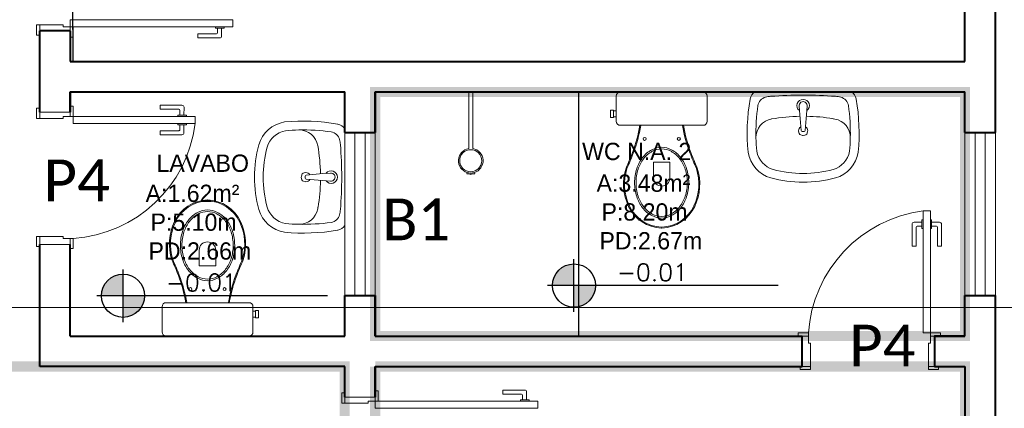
# Model space of a CAD drawing. Header units: millimetres. Extents: x 26 to 1362, y 24 to 358.
# Tile 66 of 256: x 549.73 to 554.57, y 148.02 to 149.93. Entities that reach past the tile are written whole.
import ezdxf
from ezdxf.lldxf.tags import DXFTag

# ---------------------------------------------------------------- set-up
doc = ezdxf.new("R2010")
doc.units = ezdxf.units.MM
doc.linetypes.add('DIVIDE', pattern=[1.25, 0.5, -0.25, 0, -0.25, 0, -0.25])
doc.linetypes.add('HIDDEN2', pattern=[4.762499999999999, 3.175, -1.5875])
for name, color, linetype in [('ARQ-LINHACORTE', 3, 'DIVIDE'), ('ARQ-PISO', 8, 'Continuous'), ('PDF4_Text', 7, 'Continuous')]:
    doc.layers.add(name, color=color, linetype=linetype)
for name, color, linetype, lineweight in [('MB_ALVENARIA', 7, 'Continuous', 40), ('MB_ESQUADRIA', 7, 'Continuous', 5), ('MB_MOBILIÁRIO', 8, 'Continuous', 13), ('MB_TEXTO_0', 7, 'Continuous', 13), ('TEXTO', 7, 'Continuous', 20)]:
    doc.layers.add(name, color=color, linetype=linetype, lineweight=lineweight)
doc.styles.add('AVANT', font='txt')
doc.styles.add('PDF Calibri', font='calibri.ttf')
doc.styles.add('ROMANS', font='romans.shx')
tags = doc.linetypes.add('DASHDOT', pattern=[1, 0.5, -0.25, 0, -0.25]).pattern_tags.tags
tags[10:11] = [DXFTag(74, 4), DXFTag(75, 0), DXFTag(340, '0'), DXFTag(46, 1.0), DXFTag(50, 0.0), DXFTag(44, 0.0), DXFTag(45, 0.0)]
tags[8:9] = [DXFTag(74, 4), DXFTag(75, 0), DXFTag(340, '0'), DXFTag(46, 1.0), DXFTag(50, 0.0), DXFTag(44, 0.0), DXFTag(45, 0.0)]
tags[6:7] = [DXFTag(74, 4), DXFTag(75, 0), DXFTag(340, '0'), DXFTag(46, 1.0), DXFTag(50, 0.0), DXFTag(44, 0.0), DXFTag(45, 0.0)]
tags[4:5] = [DXFTag(74, 4), DXFTag(75, 0), DXFTag(340, '0'), DXFTag(46, 1.0), DXFTag(50, 0.0), DXFTag(44, 0.0), DXFTag(45, 0.0)]

msp = doc.modelspace()

# ---------------------------------------------------------------- hatches: boundary and pattern name
at = {"transparency": 33554687}
h = msp.add_hatch(color=9, dxfattribs=at)
h.paths.add_polyline_path([(552.4528733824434, 148.6198527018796), (552.4528733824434, 148.5135337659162, 0.4142135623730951), (552.5591923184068, 148.6198527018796)])
h.paths.add_polyline_path([(552.4528733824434, 148.6198527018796), (552.4528733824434, 148.7261716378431, 0.4142135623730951), (552.3465544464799, 148.6198527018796)])
h = msp.add_hatch(color=9, dxfattribs=at)
h.paths.add_polyline_path([(550.2353535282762, 148.5696700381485), (550.2353535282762, 148.4633511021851, 0.4142135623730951), (550.3416724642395, 148.5696700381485)])
h.paths.add_polyline_path([(550.2353535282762, 148.5696700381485), (550.2353535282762, 148.675988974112, 0.4142135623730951), (550.1290345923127, 148.5696700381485)])

# ---------------------------------------------------------------- linework, layer by layer
for p, q in [((552.4528733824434, 148.4902764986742), (552.4528733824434, 148.749428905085)), ((550.2353535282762, 148.4400938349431), (550.2353535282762, 148.699246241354)), ((553.4575623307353, 148.6198527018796), (552.3232971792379, 148.6198527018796)), ((551.2400424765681, 148.5696700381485), (550.1057773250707, 148.5696700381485))]:
    msp.add_line(p, q, dxfattribs=at)
for centre in [(552.4528733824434, 148.6198527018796), (550.2353535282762, 148.5696700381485)]:
    msp.add_circle(centre, 0.1063189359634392, dxfattribs=at)
at = {"layer": 'ARQ-LINHACORTE', "color": 30, "true_color": 0xf26722}
msp.add_lwpolyline([(549.9756307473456, 153.0714865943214), (551.4956307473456, 153.0714865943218), (551.4956307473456, 156.7714865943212), (554.3756307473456, 156.7714865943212), (554.3756307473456, 149.7214865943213), (549.990622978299, 149.7214865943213), (549.9756307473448, 153.0714865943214)], dxfattribs=at)
at = {"layer": 'ARQ-LINHACORTE', "color": 30, "true_color": 0xf26722, "const_width": 0.05}
for points in [[(551.4756307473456, 148.3714865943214), (551.4756307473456, 149.5714865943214), (554.3756307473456, 149.5714865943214), (554.3756307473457, 148.3714865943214), (551.4756307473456, 148.3714865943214)], [(544.1256307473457, 137.1014865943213), (547.3756307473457, 137.1014865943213), (547.3756307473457, 140.2214865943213), (551.3256307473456, 140.2214865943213), (551.3256307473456, 148.2214865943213), (548.6556307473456, 148.2214865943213), (548.6556307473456, 146.1214865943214), (546.8556307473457, 146.1214865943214), (546.8556307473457, 144.0214865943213), (544.1256307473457, 144.0214865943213), (544.1256307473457, 137.1014865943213)], [(551.4756307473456, 148.2214865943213), (554.3756307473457, 148.2214865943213), (554.3756307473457, 144.2614865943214), (551.4756268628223, 144.2614865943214), (551.4756268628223, 148.2214865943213)]]:
    msp.add_lwpolyline(points, dxfattribs=at)
at = {"layer": 'ARQ-PISO'}
msp.add_lwpolyline([(552.4756307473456, 149.5714865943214), (552.4756307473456, 148.3714865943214)], dxfattribs=at)
at = {"layer": 'MB_ALVENARIA'}
for p, q in [((554.3756307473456, 149.7214865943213), (554.3756307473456, 150.3964865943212)), ((554.5256307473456, 149.3714865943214), (554.5256307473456, 150.3964865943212)), ((549.9756307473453, 149.8714865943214), (549.8256307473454, 149.8714865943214)), ((549.9756307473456, 149.5714865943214), (549.9756307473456, 149.4715214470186)), ((554.3756307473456, 149.3714865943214), (554.3756307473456, 149.5714865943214)), ((554.3756307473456, 148.3714865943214), (554.3756307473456, 148.5714865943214)), ((554.5256307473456, 147.1914865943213), (554.5256307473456, 148.5714865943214)), ((551.4756307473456, 148.2214865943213), (551.4756307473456, 148.0714865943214))]:
    msp.add_line(p, q, dxfattribs=at)
for points in [[(549.8256307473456, 149.4714865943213), (549.8256307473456, 149.8714865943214)], [(549.9756307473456, 149.8714865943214), (549.9756307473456, 149.7214865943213)], [(549.9756307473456, 149.7214865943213), (554.3756307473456, 149.7214865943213)], [(549.9756307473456, 149.5714865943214), (551.3256307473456, 149.5714865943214)], [(549.9756307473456, 149.4715214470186), (549.9756307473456, 149.5714865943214)], [(551.3256307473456, 149.3714865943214), (551.3256307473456, 149.5714865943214), (551.3256307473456, 149.5714865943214)], [(551.4756307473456, 149.3714865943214), (551.4756307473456, 149.5714865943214)], [(551.4756307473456, 149.5714865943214), (554.3756307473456, 149.5714865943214)], [(551.4756307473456, 149.5714865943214), (551.4756307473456, 149.3714865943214)], [(551.3256307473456, 149.3714865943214), (551.4756307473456, 149.3714865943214)], [(554.3756307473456, 149.3714865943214), (554.5256307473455, 149.3714865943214)], [(549.8256307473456, 148.2214865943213), (549.8256307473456, 148.2214865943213), (549.8256307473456, 148.8214865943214)], [(549.9756307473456, 148.3714865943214), (549.9756229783, 148.8214865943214)], [(551.3256307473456, 148.3714865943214), (551.3256307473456, 148.5714865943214)], [(551.3256307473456, 148.5714865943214), (551.4756307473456, 148.5714865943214)], [(551.4756307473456, 148.3714865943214), (551.4756307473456, 148.5714865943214)], [(551.4756307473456, 148.5714865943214), (551.4756307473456, 148.3714865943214)], [(554.3756307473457, 148.5714865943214), (554.5256307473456, 148.5714865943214)], [(549.9756307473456, 148.3714865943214), (551.3256307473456, 148.3714865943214)], [(551.4756307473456, 148.3714865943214), (553.5756307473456, 148.3714865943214)], [(553.5756307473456, 148.2214865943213), (553.5756307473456, 148.3714865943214)], [(554.2256307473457, 148.3714865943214), (554.3756307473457, 148.3714865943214)], [(554.3756307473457, 148.3714865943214), (554.2256307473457, 148.3714865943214), (554.2256307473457, 148.2214865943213)], [(551.3256307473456, 148.2214865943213), (549.8256307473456, 148.2214865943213)], [(551.3256307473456, 148.0714865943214), (551.3256307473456, 148.2214865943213)], [(551.4756307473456, 148.0714865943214), (551.4756307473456, 148.2214865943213)], [(551.4756307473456, 148.2214865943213), (553.5756307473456, 148.2214865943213)], [(554.2256307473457, 148.2214865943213), (554.3756307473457, 148.2214865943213)], [(554.3756307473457, 148.2214865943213), (554.3756307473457, 147.1914865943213)]]:
    msp.add_lwpolyline(points, dxfattribs=at)
at = {"layer": 'MB_ESQUADRIA'}
for p, q in [((549.9406179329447, 149.9015343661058), (549.8256307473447, 149.9014863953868)), ((549.9406179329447, 149.9015343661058), (549.8256307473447, 149.9014863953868)), ((549.8256307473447, 149.9014863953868), (549.8256307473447, 149.8664863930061)), ((549.8256307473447, 149.9014863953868), (549.8256307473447, 149.8664863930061)), ((549.9406229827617, 149.8915343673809), (549.9406179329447, 149.9015343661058)), ((549.9406229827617, 149.8915343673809), (549.9406179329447, 149.9015343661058)), ((549.9406229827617, 149.8915343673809), (549.975622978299, 149.8915343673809)), ((549.9406229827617, 149.8915343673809), (549.975622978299, 149.8915343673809)), ((549.975622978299, 149.8915520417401), (549.9756326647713, 149.8665343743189)), ((549.975622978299, 149.8915520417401), (549.9756326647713, 149.8665343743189)), ((550.6031884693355, 149.8568830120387), (550.6951884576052, 149.8569294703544)), ((550.6031985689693, 149.8368830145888), (550.6031884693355, 149.8568830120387)), ((550.6901010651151, 149.8855646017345), (550.6900978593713, 149.8919128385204)), ((550.7327333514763, 149.8855861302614), (550.6901010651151, 149.8855646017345)), ((550.7001859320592, 149.8619319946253), (550.7001739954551, 149.8855696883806)), ((550.7201739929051, 149.8855797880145), (550.7201935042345, 149.8469420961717)), ((550.7327301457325, 149.8919343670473), (550.7327333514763, 149.8855861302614)), ((550.7101985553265, 149.8369370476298), (550.6031985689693, 149.8368830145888)), ((549.8256307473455, 149.4415216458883), (549.8256307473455, 149.476521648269)), ((549.8256307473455, 149.4415216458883), (549.8256307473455, 149.476521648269)), ((549.8256307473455, 149.4415216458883), (549.8256307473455, 149.476521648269)), ((549.8256307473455, 149.4415216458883), (549.8256307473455, 149.476521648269)), ((549.9756307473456, 149.4714865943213), (549.8256307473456, 149.4714865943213)), ((549.8256307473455, 149.4714865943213), (549.8256307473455, 149.4714865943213)), ((549.9756229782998, 149.451455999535), (549.9756326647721, 149.4764736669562)), ((549.9756229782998, 149.451455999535), (549.9756326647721, 149.4764736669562)), ((549.9756229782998, 149.451455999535), (549.9756326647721, 149.4764736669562)), ((549.9756229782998, 149.451455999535), (549.9756326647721, 149.4764736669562)), ((549.9756307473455, 149.4714865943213), (549.9756307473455, 149.4714865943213)), ((550.4181985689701, 149.5061250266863), (550.4181884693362, 149.4861250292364)), ((550.4181985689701, 149.5061250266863), (550.4181884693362, 149.4861250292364)), ((550.4181884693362, 149.4861250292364), (550.510188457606, 149.4860785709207)), ((550.4181884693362, 149.4861250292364), (550.510188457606, 149.4860785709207)), ((550.5251985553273, 149.5060709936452), (550.4181985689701, 149.5061250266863)), ((550.5251985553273, 149.5060709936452), (550.4181985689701, 149.5061250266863)), ((550.5151859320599, 149.4810760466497), (550.5151739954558, 149.4574383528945)), ((550.5151859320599, 149.4810760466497), (550.5151739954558, 149.4574383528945)), ((550.5351739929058, 149.4574282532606), (550.5351935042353, 149.4960659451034)), ((550.5351739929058, 149.4574282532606), (550.5351935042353, 149.4960659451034)), ((549.9406179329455, 149.4414736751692), (549.8256307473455, 149.4415216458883)), ((549.9406179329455, 149.4414736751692), (549.8256307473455, 149.4415216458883)), ((549.9406179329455, 149.4414736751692), (549.8256307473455, 149.4415216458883)), ((549.9406179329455, 149.4414736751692), (549.8256307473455, 149.4415216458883)), ((549.9406229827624, 149.4514736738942), (549.9406179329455, 149.4414736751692)), ((549.9406229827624, 149.4514736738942), (549.9406179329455, 149.4414736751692)), ((549.9406229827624, 149.4514736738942), (549.9406179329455, 149.4414736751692)), ((549.9406229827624, 149.4514736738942), (549.9406179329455, 149.4414736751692)), ((549.9406229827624, 149.4514736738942), (549.9756229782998, 149.4514736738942)), ((549.9406229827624, 149.4514736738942), (549.9756229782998, 149.4514736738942)), ((549.9406229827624, 149.4514736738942), (549.9756229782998, 149.4514736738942)), ((549.9406229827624, 149.4514736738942), (549.9756229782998, 149.4514736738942)), ((550.505076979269, 149.4097469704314), (550.5050801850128, 149.4160952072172)), ((550.505076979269, 149.4097469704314), (550.5050801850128, 149.4160952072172)), ((550.5051010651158, 149.4574434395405), (550.5050978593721, 149.4510952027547)), ((550.5051010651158, 149.4574434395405), (550.5050978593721, 149.4510952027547)), ((550.5477333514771, 149.4574219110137), (550.5051010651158, 149.4574434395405)), ((550.5477333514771, 149.4574219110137), (550.5051010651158, 149.4574434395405)), ((550.5477124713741, 149.4160736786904), (550.5477092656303, 149.4097254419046)), ((550.5477124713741, 149.4160736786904), (550.5477092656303, 149.4097254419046)), ((550.5477301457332, 149.4510736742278), (550.5477333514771, 149.4574219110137)), ((550.5477301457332, 149.4510736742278), (550.5477333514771, 149.4574219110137)), ((550.4181253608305, 149.3611531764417), (550.4181354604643, 149.3811531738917)), ((550.4181253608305, 149.3611531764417), (550.4181354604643, 149.3811531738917)), ((550.4181354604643, 149.3811531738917), (550.5101354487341, 149.381106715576)), ((550.4181354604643, 149.3811531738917), (550.5101354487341, 149.381106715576)), ((550.5477092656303, 149.4097254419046), (550.505076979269, 149.4097469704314)), ((550.5477092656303, 149.4097254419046), (550.505076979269, 149.4097469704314)), ((550.515137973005, 149.38610419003), (550.5151499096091, 149.4097418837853)), ((550.515137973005, 149.38610419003), (550.5151499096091, 149.4097418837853)), ((550.535149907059, 149.4097317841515), (550.5351303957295, 149.3710940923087)), ((550.535149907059, 149.4097317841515), (550.5351303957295, 149.3710940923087)), ((550.5251253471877, 149.3610991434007), (550.4181253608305, 149.3611531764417)), ((550.5251253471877, 149.3610991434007), (550.4181253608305, 149.3611531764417)), ((554.1702178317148, 148.9435683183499), (554.163869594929, 148.9435651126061)), ((554.1702178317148, 148.9435683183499), (554.163869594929, 148.9435651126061)), ((554.163869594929, 148.9435651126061), (554.1638911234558, 148.9009328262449)), ((554.163869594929, 148.9435651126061), (554.1638911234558, 148.9009328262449)), ((554.2052178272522, 148.9435859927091), (554.211566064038, 148.9435891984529)), ((554.2052178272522, 148.9435859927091), (554.211566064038, 148.9435891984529)), ((554.211566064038, 148.9435891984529), (554.2115875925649, 148.9009569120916)), ((554.211566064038, 148.9435891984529), (554.2115875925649, 148.9009569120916)), ((554.1152432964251, 148.9209811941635), (554.1152973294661, 148.8139812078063)), ((554.1152432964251, 148.9209811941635), (554.1152973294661, 148.8139812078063)), ((554.1638759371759, 148.9310057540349), (554.1252382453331, 148.9309862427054)), ((554.1638759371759, 148.9310057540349), (554.1252382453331, 148.9309862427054)), ((554.1352973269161, 148.8139913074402), (554.1352508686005, 148.9059912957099)), ((554.1352973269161, 148.8139913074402), (554.1352508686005, 148.9059912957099)), ((554.1402483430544, 148.9109938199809), (554.1638860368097, 148.911005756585)), ((554.1402483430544, 148.9109938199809), (554.1638860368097, 148.911005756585)), ((554.1638911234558, 148.9009328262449), (554.1702393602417, 148.9009360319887)), ((554.1638911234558, 148.9009328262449), (554.1702393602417, 148.9009360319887)), ((554.2115875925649, 148.9009569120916), (554.2052393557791, 148.9009537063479)), ((554.2115875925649, 148.9009569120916), (554.2052393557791, 148.9009537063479)), ((554.211572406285, 148.9310298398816), (554.2502100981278, 148.9310493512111)), ((554.211572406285, 148.9310298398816), (554.2502100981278, 148.9310493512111)), ((554.2352201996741, 148.9110417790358), (554.2115825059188, 148.9110298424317)), ((554.2352201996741, 148.9110417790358), (554.2115825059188, 148.9110298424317)), ((554.2402691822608, 148.8140443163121), (554.2402227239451, 148.9060443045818)), ((554.2402691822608, 148.8140443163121), (554.2402227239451, 148.9060443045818)), ((554.2602151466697, 148.9210544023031), (554.2602691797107, 148.8140544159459)), ((554.2602151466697, 148.9210544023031), (554.2602691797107, 148.8140544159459)), ((549.9406179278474, 148.8614837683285), (549.8256307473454, 148.861405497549)), ((549.9406179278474, 148.8614837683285), (549.8256307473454, 148.861405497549)), ((549.8256307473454, 148.861405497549), (549.8256307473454, 148.8264054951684)), ((549.8256307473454, 148.861405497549), (549.8256307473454, 148.8264054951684)), ((549.9406229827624, 148.8514736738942), (549.9406179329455, 148.8614736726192)), ((549.9406229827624, 148.8514736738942), (549.9406179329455, 148.8614736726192)), ((549.9406229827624, 148.8514736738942), (549.9756229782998, 148.8514736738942)), ((549.9406229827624, 148.8514736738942), (549.9756229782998, 148.8514736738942)), ((549.9756229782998, 148.8514913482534), (549.9756326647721, 148.8264736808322)), ((549.9756229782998, 148.8514913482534), (549.9756326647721, 148.8264736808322)), ((554.1152973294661, 148.8139812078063), (554.1352973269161, 148.8139913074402)), ((554.1152973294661, 148.8139812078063), (554.1352973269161, 148.8139913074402)), ((554.2602691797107, 148.8140544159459), (554.2402691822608, 148.8140443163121)), ((554.2602691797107, 148.8140544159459), (554.2402691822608, 148.8140443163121)), ((553.6056355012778, 148.3714788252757), (553.5806178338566, 148.3714885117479)), ((553.6056355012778, 148.3714788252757), (553.5806178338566, 148.3714885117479)), ((553.6056178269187, 148.3364788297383), (553.6056178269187, 148.3714788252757)), ((553.6056178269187, 148.3364788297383), (553.6056178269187, 148.3714788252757)), ((554.2056001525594, 148.3714788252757), (554.2306178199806, 148.3714885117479)), ((554.2056001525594, 148.3714788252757), (554.2306178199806, 148.3714885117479)), ((554.2056001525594, 148.3714788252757), (554.2306178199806, 148.3714885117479)), ((554.2056001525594, 148.3714788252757), (554.2306178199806, 148.3714885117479)), ((554.2056178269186, 148.3364788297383), (554.2056178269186, 148.3714788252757)), ((554.2056178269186, 148.3364788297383), (554.2056178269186, 148.3714788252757)), ((554.2056178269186, 148.3364788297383), (554.2056178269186, 148.3714788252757)), ((554.2056178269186, 148.3364788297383), (554.2056178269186, 148.3714788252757)), ((554.2256307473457, 148.3714865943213), (554.2256307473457, 148.3714865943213)), ((553.6056178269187, 148.3364788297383), (553.6156178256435, 148.3364737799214)), ((553.6056178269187, 148.3364788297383), (553.6156178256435, 148.3364737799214)), ((553.6156279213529, 148.3364737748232), (553.6155496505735, 148.2214865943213)), ((553.6156279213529, 148.3364737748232), (553.6155496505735, 148.2214865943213)), ((554.2056178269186, 148.3364788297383), (554.1956178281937, 148.3364737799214)), ((554.2056178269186, 148.3364788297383), (554.1956178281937, 148.3364737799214)), ((554.2056178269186, 148.3364788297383), (554.1956178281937, 148.3364737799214)), ((554.2056178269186, 148.3364788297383), (554.1956178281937, 148.3364737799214)), ((554.1956178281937, 148.3364737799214), (554.1956657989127, 148.2214865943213)), ((554.1956178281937, 148.3364737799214), (554.1956657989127, 148.2214865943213)), ((554.1956178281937, 148.3364737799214), (554.1956657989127, 148.2214865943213)), ((554.1956178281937, 148.3364737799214), (554.1956657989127, 148.2214865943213)), ((553.6155496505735, 148.2214865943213), (553.5805496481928, 148.2214865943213)), ((553.6155496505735, 148.2214865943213), (553.5805496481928, 148.2214865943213)), ((554.1956657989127, 148.2214865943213), (554.2306658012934, 148.2214865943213)), ((554.1956657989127, 148.2214865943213), (554.2306658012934, 148.2214865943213)), ((554.1956657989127, 148.2214865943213), (554.2306658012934, 148.2214865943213)), ((554.1956657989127, 148.2214865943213), (554.2306658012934, 148.2214865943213)), ((554.2256307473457, 148.2214865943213), (554.2256307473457, 148.2214865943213)), ((551.3256307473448, 148.0414867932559), (551.3256307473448, 148.0764867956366)), ((551.3256307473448, 148.0414867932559), (551.3256307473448, 148.0764867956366)), ((551.4756307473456, 148.0714865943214), (551.3256307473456, 148.0714865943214)), ((551.4756229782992, 148.0514211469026), (551.4756326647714, 148.0764388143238)), ((551.4756229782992, 148.0514211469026), (551.4756326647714, 148.0764388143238)), ((552.1031985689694, 148.1060901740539), (552.1031884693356, 148.086090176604)), ((552.1031884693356, 148.086090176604), (552.1951884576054, 148.0860437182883)), ((552.2101985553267, 148.1060361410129), (552.1031985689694, 148.1060901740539)), ((552.2001859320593, 148.0810411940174), (552.2001739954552, 148.0574035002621)), ((552.2201739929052, 148.0573934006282), (552.2201935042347, 148.096031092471)), ((551.4406179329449, 148.0414388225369), (551.3256307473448, 148.0414867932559)), ((551.4406179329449, 148.0414388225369), (551.3256307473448, 148.0414867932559)), ((551.4406229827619, 148.0514388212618), (551.4406179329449, 148.0414388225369)), ((551.4406229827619, 148.0514388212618), (551.4406179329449, 148.0414388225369)), ((551.4406229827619, 148.0514388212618), (551.4756229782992, 148.0514388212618)), ((551.4406229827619, 148.0514388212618), (551.4756229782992, 148.0514388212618)), ((552.1901010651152, 148.0574085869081), (552.1900978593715, 148.0510603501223)), ((552.2327333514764, 148.0573870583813), (552.1901010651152, 148.0574085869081)), ((552.2327301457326, 148.0510388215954), (552.2327333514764, 148.0573870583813))]:
    msp.add_line(p, q, dxfattribs=at)
for points in [[(549.8256307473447, 149.9014863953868), (549.8106307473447, 149.9014863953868), (549.8106307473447, 149.8514863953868), (549.8256307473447, 149.8514863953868), (549.8256307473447, 149.8664863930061)], [(549.8256307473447, 149.9014863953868), (549.8106307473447, 149.9014863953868), (549.8106307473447, 149.8514863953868), (549.8256307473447, 149.8514863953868), (549.8256307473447, 149.8664863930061)], [(549.975622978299, 149.8665343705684), (549.975622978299, 149.84155204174), (549.990622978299, 149.84155204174), (549.990622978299, 149.8915520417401), (549.975622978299, 149.8915520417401), (549.975622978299, 149.8915343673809)], [(549.975622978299, 149.8665343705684), (549.975622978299, 149.84155204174), (549.990622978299, 149.84155204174), (549.990622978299, 149.8915520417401), (549.975622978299, 149.8915520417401), (549.975622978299, 149.8915343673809)], [(549.8256307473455, 149.4415216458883), (549.8106307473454, 149.4415216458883), (549.8106307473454, 149.4915216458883), (549.8256307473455, 149.4915216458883), (549.8256307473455, 149.476521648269)], [(549.8256307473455, 149.4415216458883), (549.8106307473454, 149.4415216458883), (549.8106307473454, 149.4915216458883), (549.8256307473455, 149.4915216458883), (549.8256307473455, 149.476521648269)], [(549.8256307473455, 149.4415216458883), (549.8106307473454, 149.4415216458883), (549.8106307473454, 149.4915216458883), (549.8256307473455, 149.4915216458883), (549.8256307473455, 149.476521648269)], [(549.8256307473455, 149.4415216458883), (549.8106307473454, 149.4415216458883), (549.8106307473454, 149.4915216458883), (549.8256307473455, 149.4915216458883), (549.8256307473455, 149.476521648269)], [(549.9756229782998, 149.4764736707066), (549.9756229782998, 149.501455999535), (549.9906229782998, 149.501455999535), (549.9906229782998, 149.451455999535), (549.9756229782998, 149.451455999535), (549.9756229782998, 149.4514736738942)], [(549.9756229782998, 149.4764736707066), (549.9756229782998, 149.501455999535), (549.9906229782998, 149.501455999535), (549.9906229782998, 149.451455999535), (549.9756229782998, 149.451455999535), (549.9756229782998, 149.4514736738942)], [(549.9756229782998, 149.4764736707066), (549.9756229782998, 149.501455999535), (549.9906229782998, 149.501455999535), (549.9906229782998, 149.451455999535), (549.9756229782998, 149.451455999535), (549.9756229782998, 149.4514736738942)], [(549.9756229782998, 149.4764736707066), (549.9756229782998, 149.501455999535), (549.9906229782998, 149.501455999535), (549.9906229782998, 149.451455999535), (549.9756229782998, 149.451455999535), (549.9756229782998, 149.4514736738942)], [(550.5906229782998, 149.416455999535), (549.9906229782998, 149.416455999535), (549.9906229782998, 149.451455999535), (550.5906229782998, 149.451455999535), (550.5906229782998, 149.416455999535)], [(551.3256307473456, 148.5714865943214), (551.3256307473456, 149.3714865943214)], [(551.3756307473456, 148.5714865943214), (551.3756307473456, 149.3714865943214)], [(551.4256307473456, 148.5714865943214), (551.4256307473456, 149.3714865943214)], [(551.4756307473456, 148.5714865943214), (551.4756307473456, 149.3714865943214)], [(554.1706001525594, 148.9864788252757), (554.1706001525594, 148.3864788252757), (554.2056001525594, 148.3864788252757), (554.2056001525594, 148.9864788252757), (554.1706001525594, 148.9864788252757)], [(549.8256307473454, 148.861405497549), (549.8106307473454, 148.861405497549), (549.8106307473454, 148.811405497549), (549.8256307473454, 148.811405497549), (549.8256307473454, 148.8264054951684)], [(549.8256307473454, 148.861405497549), (549.8106307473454, 148.861405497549), (549.8106307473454, 148.811405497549), (549.8256307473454, 148.811405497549), (549.8256307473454, 148.8264054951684)], [(549.9756229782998, 148.8264736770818), (549.9756229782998, 148.8014913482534), (549.9906229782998, 148.8014913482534), (549.9906229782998, 148.8514913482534), (549.9756229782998, 148.8514913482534), (549.9756229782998, 148.8514736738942)], [(549.9756229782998, 148.8264736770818), (549.9756229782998, 148.8014913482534), (549.9906229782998, 148.8014913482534), (549.9906229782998, 148.8514913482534), (549.9756229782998, 148.8514913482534), (549.9756229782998, 148.8514736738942)], [(549.8256307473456, 148.8214865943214), (549.9756307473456, 148.8214865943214)], [(553.5806178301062, 148.3714788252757), (553.5556355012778, 148.3714788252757), (553.5556355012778, 148.3864788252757), (553.6056355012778, 148.3864788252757), (553.6056355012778, 148.3714788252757), (553.6056178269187, 148.3714788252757)], [(553.5806178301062, 148.3714788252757), (553.5556355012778, 148.3714788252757), (553.5556355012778, 148.3864788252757), (553.6056355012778, 148.3864788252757), (553.6056355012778, 148.3714788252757), (553.6056178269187, 148.3714788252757)], [(554.230617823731, 148.3714788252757), (554.2556001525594, 148.3714788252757), (554.2556001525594, 148.3864788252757), (554.2056001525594, 148.3864788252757), (554.2056001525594, 148.3714788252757), (554.2056178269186, 148.3714788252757)], [(554.230617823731, 148.3714788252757), (554.2556001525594, 148.3714788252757), (554.2556001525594, 148.3864788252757), (554.2056001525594, 148.3864788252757), (554.2056001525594, 148.3714788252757), (554.2056178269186, 148.3714788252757)], [(554.230617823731, 148.3714788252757), (554.2556001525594, 148.3714788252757), (554.2556001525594, 148.3864788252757), (554.2056001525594, 148.3864788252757), (554.2056001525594, 148.3714788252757), (554.2056178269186, 148.3714788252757)], [(554.230617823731, 148.3714788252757), (554.2556001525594, 148.3714788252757), (554.2556001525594, 148.3864788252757), (554.2056001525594, 148.3864788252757), (554.2056001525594, 148.3714788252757), (554.2056178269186, 148.3714788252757)], [(553.6155496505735, 148.2214865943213), (553.6155496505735, 148.2064865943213), (553.5655496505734, 148.2064865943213), (553.5655496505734, 148.2214865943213), (553.5805496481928, 148.2214865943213)], [(553.6155496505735, 148.2214865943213), (553.6155496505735, 148.2064865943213), (553.5655496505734, 148.2064865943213), (553.5655496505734, 148.2214865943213), (553.5805496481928, 148.2214865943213)], [(554.1956657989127, 148.2214865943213), (554.1956657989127, 148.2064865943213), (554.2456657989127, 148.2064865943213), (554.2456657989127, 148.2214865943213), (554.2306658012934, 148.2214865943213)], [(554.1956657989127, 148.2214865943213), (554.1956657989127, 148.2064865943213), (554.2456657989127, 148.2064865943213), (554.2456657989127, 148.2214865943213), (554.2306658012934, 148.2214865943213)], [(554.1956657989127, 148.2214865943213), (554.1956657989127, 148.2064865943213), (554.2456657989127, 148.2064865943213), (554.2456657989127, 148.2214865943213), (554.2306658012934, 148.2214865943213)], [(554.1956657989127, 148.2214865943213), (554.1956657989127, 148.2064865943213), (554.2456657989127, 148.2064865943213), (554.2456657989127, 148.2214865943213), (554.2306658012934, 148.2214865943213)], [(551.3256307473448, 148.0414867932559), (551.3106307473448, 148.0414867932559), (551.3106307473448, 148.0914867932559), (551.3256307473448, 148.0914867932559), (551.3256307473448, 148.0764867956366)], [(551.3256307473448, 148.0414867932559), (551.3106307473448, 148.0414867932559), (551.3106307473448, 148.0914867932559), (551.3256307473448, 148.0914867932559), (551.3256307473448, 148.0764867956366)], [(551.4756229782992, 148.0764388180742), (551.4756229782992, 148.1014211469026), (551.4906229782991, 148.1014211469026), (551.4906229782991, 148.0514211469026), (551.4756229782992, 148.0514211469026), (551.4756229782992, 148.0514388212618)], [(551.4756229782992, 148.0764388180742), (551.4756229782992, 148.1014211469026), (551.4906229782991, 148.1014211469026), (551.4906229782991, 148.0514211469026), (551.4756229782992, 148.0514211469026), (551.4756229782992, 148.0514388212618)]]:
    msp.add_lwpolyline(points, dxfattribs=at)
for points in [[(549.975622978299, 149.9265520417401), (550.7756229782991, 149.9265520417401), (550.7756229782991, 149.8915520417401), (549.975622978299, 149.8915520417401)], [(551.4756229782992, 148.0164211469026), (552.2756229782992, 148.0164211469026), (552.2756229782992, 148.0514211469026), (551.4756229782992, 148.0514211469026)]]:
    msp.add_lwpolyline(points, close=True, dxfattribs=at)
at = {"layer": 'MB_ESQUADRIA', "linetype": 'HIDDEN2'}
for points in [[(554.3756307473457, 148.5714865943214), (554.3756307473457, 149.3714865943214)], [(554.4256307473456, 148.5714865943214), (554.4256307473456, 149.3714865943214)], [(554.4756307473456, 148.5714865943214), (554.4756307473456, 149.3714865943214)], [(554.5256307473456, 148.5714865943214), (554.5256307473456, 149.3714865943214)]]:
    msp.add_lwpolyline(points, dxfattribs=at)
at = {"layer": 'MB_ESQUADRIA'}
for centre, radius, start, end in [((550.6951859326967, 149.8619294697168), 0.004999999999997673, 270.0289333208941, 0.02893332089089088), ((550.7101935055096, 149.8469370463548), 0.01000000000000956, 270.0289333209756, 0.02893332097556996), ((550.5101859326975, 149.4810785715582), 0.004999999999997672, 359.9710666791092, 89.9710666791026), ((550.5101859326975, 149.4810785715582), 0.004999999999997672, 359.9710666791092, 89.9710666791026), ((550.5251935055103, 149.4960709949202), 0.01000000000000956, 359.9710666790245, 89.97106667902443), ((550.5251935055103, 149.4960709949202), 0.01000000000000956, 359.9710666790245, 89.97106667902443), ((549.9471786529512, 149.4987161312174), 0.6486812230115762, 273.8401621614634, 352.714629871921), ((549.9471786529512, 149.4987161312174), 0.6486812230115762, 273.8401621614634, 352.714629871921), ((550.5101379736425, 149.3861067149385), 0.004999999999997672, 269.9710666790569, 359.9710666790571), ((550.5101379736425, 149.3861067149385), 0.004999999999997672, 269.9710666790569, 359.9710666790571), ((550.5251303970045, 149.3710991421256), 0.01000000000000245, 269.9710666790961, 359.9710666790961), ((550.5251303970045, 149.3710991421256), 0.01000000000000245, 269.9710666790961, 359.9710666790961), ((554.2528602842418, 148.3430344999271), 0.6486812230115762, 97.28537012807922, 176.1598378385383), ((554.2528602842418, 148.3430344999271), 0.6486812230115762, 97.28537012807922, 176.1598378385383), ((554.1252432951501, 148.9209862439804), 0.01000000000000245, 90.02893332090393, 180.0289333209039), ((554.1252432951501, 148.9209862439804), 0.01000000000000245, 90.02893332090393, 180.0289333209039), ((554.1402508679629, 148.9059938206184), 0.004999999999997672, 90.02893332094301, 180.028933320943), ((554.1402508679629, 148.9059938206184), 0.004999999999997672, 90.02893332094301, 180.028933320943), ((554.2352227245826, 148.9060417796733), 0.004999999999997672, 0.02893332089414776, 90.0289333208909), ((554.2352227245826, 148.9060417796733), 0.004999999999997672, 0.02893332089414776, 90.0289333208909), ((554.2502151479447, 148.9210493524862), 0.01000000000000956, 0.02893332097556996, 90.02893332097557), ((554.2502151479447, 148.9210493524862), 0.01000000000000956, 0.02893332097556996, 90.02893332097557), ((552.1951859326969, 148.0810437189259), 0.004999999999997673, 359.9710666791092, 89.97106667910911), ((552.2101935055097, 148.0960361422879), 0.01000000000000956, 359.9710666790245, 89.97106667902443)]:
    msp.add_arc(centre, radius, start, end, dxfattribs=at)
at = {"layer": 'MB_MOBILIÁRIO'}
for p, q in [((551.9351824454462, 149.2933615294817), (551.9351824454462, 149.5714865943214)), ((551.9551824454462, 149.5714865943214), (551.9351824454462, 149.5714865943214)), ((551.9551824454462, 149.2933615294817), (551.9551824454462, 149.5714865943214)), ((552.6807229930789, 149.5714865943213), (553.0880321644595, 149.5714865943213)), ((553.5602490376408, 149.5011280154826), (553.5619041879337, 149.4798421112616)), ((553.561063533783, 149.4795373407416), (553.569520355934, 149.3818951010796)), ((553.5975609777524, 149.4797948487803), (553.5899484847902, 149.3818951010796)), ((553.5992198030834, 149.5011280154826), (553.5975609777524, 149.4797948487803)), ((553.5745053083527, 149.3772827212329), (553.5849635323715, 149.3772827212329)), ((551.9252414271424, 149.1697241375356), (551.9270168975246, 149.1753938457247)), ((551.9629454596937, 149.1752693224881), (551.9646257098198, 149.1697703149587)), ((551.1314268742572, 149.1580156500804), (551.1314268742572, 149.1475574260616)), ((551.2336814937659, 149.17145742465), (551.1360392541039, 149.1630006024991)), ((551.2339390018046, 149.1349599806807), (551.1360392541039, 149.1425724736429)), ((551.255272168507, 149.1333011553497), (551.2339390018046, 149.1349599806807)), ((551.255272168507, 149.1722719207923), (551.2339862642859, 149.1706167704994)), ((551.9451824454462, 149.1661357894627), (551.9451824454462, 149.1726160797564)), ((551.9451824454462, 149.1661357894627), (551.9451824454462, 149.1726160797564)), ((550.8542853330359, 148.3714865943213), (550.4469761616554, 148.3714865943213))]:
    msp.add_line(p, q, dxfattribs=at)
for points in [[(552.6807229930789, 149.5714865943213), (552.6807229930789, 149.5714865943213), (552.6728488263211, 149.570054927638), (552.6664063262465, 149.5657599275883), (552.6621113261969, 149.5593174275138), (552.6606796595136, 149.551443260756), (552.6606796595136, 149.4276040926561), (552.6606796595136, 149.4276040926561), (552.6621113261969, 149.4197299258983), (552.6664063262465, 149.4132874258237), (552.6728488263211, 149.408992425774), (552.6807229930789, 149.4075607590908), (552.8840196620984, 149.4075607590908)], [(553.0880321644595, 149.5714865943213), (553.0880321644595, 149.5714865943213), (553.0959063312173, 149.570054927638), (553.1016329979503, 149.5657599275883), (553.105927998, 149.5593174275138), (553.1073596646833, 149.551443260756), (553.1073596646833, 149.4276040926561), (553.1073596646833, 149.4276040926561), (553.105927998, 149.4197299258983), (553.1016329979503, 149.4132874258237), (553.0959063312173, 149.408992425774), (553.0880321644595, 149.4075607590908), (552.8840196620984, 149.4075607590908)], [(552.6477946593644, 149.4462157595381), (552.6327621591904, 149.4462157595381), (552.6327621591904, 149.4641115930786), (552.6327621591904, 149.482007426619), (552.6477946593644, 149.482007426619), (552.6477946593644, 149.4791440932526), (552.6606796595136, 149.4791440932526)], [(552.6477946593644, 149.4791440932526), (552.6477946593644, 149.4490790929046)], [(552.6477946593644, 149.4490790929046), (552.6606796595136, 149.4490790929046)], [(552.6477946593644, 149.4462157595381), (552.6477946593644, 149.4490790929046)], [(552.781655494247, 149.4068449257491), (552.781655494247, 149.4068449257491), (552.7818463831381, 149.4075607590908)], [(552.9863838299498, 149.4068449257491), (552.9863838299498, 149.4068449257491), (552.9861929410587, 149.4075607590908)], [(552.8439329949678, 149.1491449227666), (552.8439329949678, 149.2264549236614), (552.88473549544, 149.2264549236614)], [(552.9248221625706, 149.1491449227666), (552.9248221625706, 149.2264549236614), (552.8840196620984, 149.2264549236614)], [(550.6101861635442, 148.7938282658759), (550.6101861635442, 148.7165182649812), (550.6509886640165, 148.7165182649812)], [(550.6910753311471, 148.7938282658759), (550.6910753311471, 148.7165182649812), (550.6502728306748, 148.7165182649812)], [(550.4469761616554, 148.3714865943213), (550.4469761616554, 148.3714865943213), (550.4391019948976, 148.3729182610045), (550.4333753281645, 148.3772132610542), (550.4290803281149, 148.3836557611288), (550.4276486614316, 148.3915299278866), (550.4276486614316, 148.5153690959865), (550.4276486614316, 148.5153690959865), (550.4290803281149, 148.5232432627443), (550.4333753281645, 148.5296857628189), (550.4391019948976, 148.5339807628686), (550.4469761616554, 148.5354124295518), (550.6509886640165, 148.5354124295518)], [(550.5486244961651, 148.5361282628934), (550.5486244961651, 148.5361282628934), (550.5488153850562, 148.5354124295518)], [(550.8542853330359, 148.3714865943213), (550.8542853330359, 148.3714865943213), (550.8621594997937, 148.3729182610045), (550.8686019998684, 148.3772132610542), (550.872896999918, 148.3836557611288), (550.8743286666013, 148.3915299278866), (550.8743286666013, 148.5153690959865), (550.8743286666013, 148.5153690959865), (550.872896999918, 148.5232432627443), (550.8686019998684, 148.5296857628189), (550.8621594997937, 148.5339807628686), (550.8542853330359, 148.5354124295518), (550.6509886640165, 148.5354124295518)], [(550.7533528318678, 148.5361282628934), (550.7533528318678, 148.5361282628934), (550.7531619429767, 148.5354124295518)], [(550.8872136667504, 148.4967574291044), (550.9022461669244, 148.4967574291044), (550.9022461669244, 148.478861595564), (550.9022461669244, 148.4609657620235), (550.8872136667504, 148.4609657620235), (550.8872136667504, 148.46382909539), (550.8743286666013, 148.46382909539)], [(550.8872136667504, 148.4967574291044), (550.8872136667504, 148.4938940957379)], [(550.8872136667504, 148.4938940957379), (550.8743286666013, 148.4938940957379)], [(550.8872136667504, 148.46382909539), (550.8872136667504, 148.4938940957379)]]:
    msp.add_lwpolyline(points, dxfattribs=at)
for points in [[(552.8840196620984, 149.2994699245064, 0.1244509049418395), (552.8348951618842, 149.287050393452, 0.1057289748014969), (552.7896994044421, 149.2485218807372, 0.08687605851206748), (552.7612407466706, 149.1939740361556, 0.07704054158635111), (552.7506306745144, 149.1255224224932, 0.077040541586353), (552.7612407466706, 149.0570708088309, 0.08687605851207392), (552.7896994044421, 149.0025229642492, 0.1057289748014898), (552.8348951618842, 148.9639944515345, 0.1244509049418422), (552.8840196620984, 148.9515749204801, 0.1244509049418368), (552.9331441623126, 148.9639944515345, 0.1057289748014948), (552.9783399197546, 149.0025229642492, 0.08687605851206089), (553.0067985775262, 149.0570708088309, 0.07704054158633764), (553.0174086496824, 149.1255224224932, 0.07704054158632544), (553.0067985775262, 149.1939740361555, 0.0868760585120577), (552.9783399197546, 149.2485218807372, 0.1057289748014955), (552.9331441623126, 149.287050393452, 0.1244509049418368)], [(552.8840196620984, 149.2913422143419, 0.1244509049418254), (552.8380870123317, 149.2797296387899, 0.1057289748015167), (552.7952747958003, 149.2432330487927, 0.08687605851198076), (552.7681269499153, 149.1911976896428, 0.07704054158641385), (552.7579472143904, 149.1255224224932, 0.0770405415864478), (552.7681269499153, 149.0598471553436, 0.08687605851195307), (552.7952747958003, 149.0078117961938, 0.105728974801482), (552.8380870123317, 148.9713152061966, 0.124450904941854), (552.8840196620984, 148.9597026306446, 0.1244509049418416), (552.9299523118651, 148.9713152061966, 0.1057289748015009), (552.9727645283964, 149.0078117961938, 0.08687605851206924), (552.9999123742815, 149.0598471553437, 0.07704054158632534), (553.0100921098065, 149.1255224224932, 0.07704054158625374), (552.9999123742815, 149.1911976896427, 0.08687605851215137), (552.9727645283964, 149.2432330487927, 0.1057289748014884), (552.9299523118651, 149.2797296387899, 0.1244509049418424)], [(550.6509886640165, 148.6435032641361, 0.1244509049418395), (550.7001131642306, 148.6559227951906, 0.1057289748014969), (550.7453089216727, 148.6944513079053, 0.08687605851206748), (550.7737675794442, 148.748999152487, 0.07704054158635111), (550.7843776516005, 148.8174507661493, 0.077040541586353), (550.7737675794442, 148.8859023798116, 0.08687605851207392), (550.7453089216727, 148.9404502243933, 0.1057289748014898), (550.7001131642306, 148.9789787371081, 0.1244509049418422), (550.6509886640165, 148.9913982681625, 0.1244509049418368), (550.6018641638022, 148.9789787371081, 0.1057289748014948), (550.5566684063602, 148.9404502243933, 0.08687605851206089), (550.5282097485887, 148.8859023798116, 0.07704054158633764), (550.5175996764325, 148.8174507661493, 0.07704054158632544), (550.5282097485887, 148.748999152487, 0.0868760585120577), (550.5566684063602, 148.6944513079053, 0.1057289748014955), (550.6018641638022, 148.6559227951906, 0.1244509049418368)], [(550.6509886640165, 148.6516309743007, 0.1244509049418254), (550.6969213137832, 148.6632435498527, 0.1057289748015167), (550.7397335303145, 148.6997401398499, 0.08687605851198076), (550.7668813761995, 148.7517754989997, 0.07704054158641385), (550.7770611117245, 148.8174507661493, 0.0770405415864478), (550.7668813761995, 148.8831260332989, 0.08687605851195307), (550.7397335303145, 148.9351613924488, 0.105728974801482), (550.6969213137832, 148.971657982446, 0.124450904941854), (550.6509886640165, 148.9832705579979, 0.1244509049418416), (550.6050560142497, 148.971657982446, 0.1057289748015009), (550.5622437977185, 148.9351613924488, 0.08687605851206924), (550.5350959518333, 148.8831260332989, 0.07704054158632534), (550.5249162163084, 148.8174507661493, 0.07704054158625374), (550.5350959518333, 148.7517754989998, 0.08687605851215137), (550.5622437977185, 148.6997401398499, 0.1057289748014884), (550.6050560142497, 148.6632435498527, 0.1244509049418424)]]:
    msp.add_lwpolyline(points, format="xyb", close=True, dxfattribs=at)
for centre, radius in [((552.8002671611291, 149.3406303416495), 0.007516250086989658), ((552.9684879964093, 149.3406303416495), 0.007516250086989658), ((551.9451824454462, 149.2334028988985), 0.05412802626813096), ((550.5665203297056, 148.6023428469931), 0.007516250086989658), ((550.7347411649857, 148.6023428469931), 0.007516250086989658)]:
    msp.add_circle(centre, radius, dxfattribs=at)
for centre, radius, start, end in [((553.579723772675, 149.5041767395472), 0.03090800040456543, 307.1378619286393, 232.8621380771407), ((553.5797344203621, 149.5041767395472), 0.01972244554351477, 351.1074779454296, 188.8925220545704), ((552.0256268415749, 149.5379368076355), 0.7625662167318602, 339.6908849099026, 350.1629842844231), ((552.0256268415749, 149.5379368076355), 0.7673098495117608, 339.6908849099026, 350.1629842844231), ((553.742412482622, 149.5379368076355), 0.7673098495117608, 189.8370157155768, 200.3091150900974), ((553.742412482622, 149.5379368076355), 0.7625662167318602, 189.8370157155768, 200.3091150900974), ((553.5745053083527, 149.3822827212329), 0.005000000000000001, 184.4462610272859, 270), ((553.5849635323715, 149.3822827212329), 0.005000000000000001, 270, 355.5537389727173), ((551.9451824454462, 149.2334028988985), 0.06078681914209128, 99.46873270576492, 252.6120411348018), ((551.9451824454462, 149.2334028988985), 0.06078681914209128, 286.9908025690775, 80.53126729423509), ((526.0713432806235, 160.3101154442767), 28.86297592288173, 337.3537962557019, 337.5183243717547), ((527.5094458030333, 159.7113443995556), 27.30994412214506, 337.3514445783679, 337.5257351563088), ((578.2585935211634, 159.7113443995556), 27.30994412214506, 202.4742648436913, 202.6485554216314), ((579.6966960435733, 160.3101154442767), 28.86297592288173, 202.4816756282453, 202.6462037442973), ((551.2583208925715, 149.1527971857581), 0.03090800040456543, 217.1378619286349, 142.8621380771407), ((551.9451824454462, 149.2334028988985), 0.06078681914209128, 252.6120411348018, 286.9908025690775), ((552.9515113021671, 149.1183453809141), 0.2548776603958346, 162.0903900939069, 205.445827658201), ((552.9478049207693, 149.1181206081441), 0.2466944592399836, 161.867018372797, 205.7624593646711), ((552.8202344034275, 149.1181206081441), 0.2466944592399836, 334.2375406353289, 18.13298162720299), ((552.8165280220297, 149.1183453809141), 0.2548776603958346, 334.554172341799, 17.90960990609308), ((551.1364268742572, 149.1580156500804), 0.005, 94.44626102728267, 180.0000000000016), ((551.1364268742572, 149.1475574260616), 0.005, 180, 265.5537389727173), ((551.2583208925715, 149.152786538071), 0.01972244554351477, 261.1074779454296, 98.89252205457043), ((551.9257043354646, 149.1695791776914), 0.0004850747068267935, 162.6120411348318, 276.0213204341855), ((551.9298204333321, 149.1305568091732), 0.038753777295, 66.6466590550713, 96.02132043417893), ((551.9605444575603, 149.1305568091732), 0.038753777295, 84.71050784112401, 113.3533409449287), ((551.9641618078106, 149.169628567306), 0.0004850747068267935, 264.7105078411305, 16.99080256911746), ((552.8843775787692, 149.1491449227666), 0.04044458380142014, 180, 0), ((550.6592880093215, 148.8516306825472), 0.1898284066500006, 92.791889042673, 154.2375406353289), ((550.6592880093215, 148.8516306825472), 0.1850847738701, 92.791889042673, 154.2375406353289), ((550.6426893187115, 148.8516306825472), 0.1850847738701, 25.76245936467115, 87.20811095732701), ((550.6426893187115, 148.8516306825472), 0.1898284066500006, 25.76245936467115, 87.20811095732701), ((552.8923190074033, 149.0913425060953), 0.1898284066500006, 205.7624593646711, 267.208110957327), ((552.8923190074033, 149.0913425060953), 0.1850847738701, 205.7624593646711, 267.208110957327), ((552.8757203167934, 149.0913425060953), 0.1850847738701, 272.791889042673, 334.2375406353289), ((552.8757203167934, 149.0913425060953), 0.1898284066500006, 272.791889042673, 334.2375406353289), ((550.7184803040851, 148.8246278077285), 0.2548776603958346, 154.5541723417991, 197.9096099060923), ((550.7147739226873, 148.8248525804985), 0.2466944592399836, 154.2375406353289, 198.132981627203), ((550.5872034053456, 148.8248525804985), 0.2466944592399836, 341.867018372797, 25.76245936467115), ((550.5834970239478, 148.8246278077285), 0.2548776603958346, 342.0903900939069, 25.44582765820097), ((550.6506307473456, 148.7938282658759), 0.04044458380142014, 0, 180), ((523.8383122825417, 137.6328577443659), 28.86297592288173, 22.48167562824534, 22.64620374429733), ((525.2764148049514, 138.231628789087), 27.30994412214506, 22.47426484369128, 22.64855542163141), ((576.0255625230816, 138.231628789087), 27.30994412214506, 157.3514445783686, 157.5257351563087), ((577.4636650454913, 137.6328577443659), 28.86297592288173, 157.3537962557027, 157.5183243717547), ((549.7925958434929, 148.4050363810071), 0.7625662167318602, 9.837015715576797, 20.30911509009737), ((549.7925958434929, 148.4050363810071), 0.7673098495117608, 9.837015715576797, 20.30911509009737), ((551.50938148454, 148.4050363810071), 0.7673098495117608, 159.6908849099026, 170.1629842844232), ((551.50938148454, 148.4050363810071), 0.7625662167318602, 159.6908849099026, 170.1629842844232)]:
    msp.add_arc(centre, radius, start, end, dxfattribs=at)
for points in [[(553.318912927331, 149.5369640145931), (553.3213923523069, 149.5513803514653), (553.330050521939, 149.5639932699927), (553.3426149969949, 149.5714887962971)], [(553.579723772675, 149.5714865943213), (553.579723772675, 149.5714865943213), (553.3426149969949, 149.5714865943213), (553.3426149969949, 149.5714865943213)], [(553.579723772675, 149.5714865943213), (553.579723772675, 149.5714865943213), (553.816832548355, 149.5714865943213), (553.816832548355, 149.5714865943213)], [(553.816832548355, 149.5714887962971), (553.8293970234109, 149.5639932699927), (553.838057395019, 149.5513803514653), (553.840536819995, 149.5369640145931)], [(553.3086517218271, 149.2754263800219), (553.3006177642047, 149.3624660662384), (553.304041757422, 149.4502251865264), (553.3188688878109, 149.5364531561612)], [(553.357410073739, 149.504517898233), (553.360312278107, 149.5245030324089), (553.374935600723, 149.5407932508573), (553.394495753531, 149.5458247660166)], [(553.394495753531, 149.5458247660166), (553.402839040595, 149.5479694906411), (553.411349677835, 149.5493941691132), (553.419937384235, 149.5500811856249)], [(553.419937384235, 149.5500811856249), (553.473093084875, 149.5543332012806), (553.526398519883, 149.5564625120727), (553.579723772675, 149.5564625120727)], [(553.579723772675, 149.5564625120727), (553.6330512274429, 149.5564625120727), (553.686356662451, 149.5543332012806), (553.739512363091, 149.5500811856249)], [(553.739512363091, 149.5500811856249), (553.748097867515, 149.5493941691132), (553.756610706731, 149.5479694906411), (553.7649517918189, 149.5458247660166)], [(553.7649517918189, 149.5458247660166), (553.784511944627, 149.5407932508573), (553.799137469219, 149.5245030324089), (553.8020396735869, 149.504517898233)], [(553.840578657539, 149.5364531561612), (553.8554077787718, 149.4502251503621), (553.8588319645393, 149.3624659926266), (553.8507964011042, 149.2754262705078)], [(553.347734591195, 149.3457290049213), (553.346541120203, 149.3988362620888), (553.349775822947, 149.4519479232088), (553.357410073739, 149.504517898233)], [(553.8020396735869, 149.504517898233), (553.809671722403, 149.4519479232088), (553.8129064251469, 149.3988362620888), (553.811712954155, 149.3457290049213)], [(550.9030822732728, 149.3114583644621), (550.9192293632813, 149.3702599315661), (550.969317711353, 149.4134671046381), (551.0295705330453, 149.4238692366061)], [(551.0295705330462, 149.423869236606), (551.1166102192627, 149.4319031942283), (551.2043693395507, 149.428479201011), (551.2905973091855, 149.4136520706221)], [(553.347734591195, 149.3457290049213), (553.346697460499, 149.3918515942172), (553.379925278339, 149.4316302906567), (553.425492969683, 149.4388219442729)], [(553.4247597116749, 149.4387184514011), (553.4707422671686, 149.4471174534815), (553.517355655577, 149.4515247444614), (553.5640772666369, 149.4518954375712)], [(553.5953915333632, 149.4518949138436), (553.6395118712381, 149.4515428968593), (553.6835395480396, 149.4475928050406), (553.727033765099, 149.4400792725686)], [(553.722169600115, 149.4409050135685), (553.726897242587, 149.4401167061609), (553.731618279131, 149.4392865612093), (553.736330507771, 149.4384167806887)], [(553.736330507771, 149.4384167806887), (553.780795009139, 149.4301990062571), (553.812730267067, 149.3909355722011), (553.811712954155, 149.3457290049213)], [(550.9443274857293, 149.2999926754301), (550.9558350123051, 149.3419381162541), (550.991553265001, 149.3727657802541), (551.0344514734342, 149.3810672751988)], [(551.0344514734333, 149.3810672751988), (551.0562075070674, 149.3830542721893), (551.0780275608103, 149.3842949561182), (551.0998731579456, 149.3847863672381)], [(551.0998731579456, 149.3847863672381), (551.1529804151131, 149.3859798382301), (551.2060920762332, 149.3827451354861), (551.2586620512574, 149.3751108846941)], [(551.0998731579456, 149.3847863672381), (551.1459957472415, 149.3858234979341), (551.185774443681, 149.3525956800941), (551.1929660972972, 149.3070279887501)], [(551.2586620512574, 149.3751108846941), (551.2786471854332, 149.3722086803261), (551.2949374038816, 149.3575853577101), (551.2999689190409, 149.3380252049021)], [(551.2911081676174, 149.4136080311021), (551.3055245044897, 149.4111286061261), (551.318137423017, 149.4024704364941), (551.3256329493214, 149.3899059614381)], [(551.3256307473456, 149.1527971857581), (551.3256307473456, 149.1527971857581), (551.3256307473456, 149.3899059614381), (551.3256307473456, 149.3899059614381)], [(551.2999689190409, 149.3380252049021), (551.3021136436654, 149.3296819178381), (551.3035383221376, 149.3211712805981), (551.3042253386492, 149.3125835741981)], [(553.3514536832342, 149.2803073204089), (553.3494666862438, 149.302063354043), (553.3482260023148, 149.3238834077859), (553.347734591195, 149.3457290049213)], [(553.811712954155, 149.3457290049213), (553.8112215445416, 149.3238834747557), (553.809980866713, 149.3020634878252), (553.8079938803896, 149.280307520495)], [(550.8816900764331, 149.1527971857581), (550.8816900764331, 149.2064020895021), (550.8888861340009, 149.2597647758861), (550.9030822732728, 149.3114583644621)], [(550.924500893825, 149.1527971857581), (550.924500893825, 149.2025266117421), (550.9311684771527, 149.2520336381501), (550.9443274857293, 149.2999926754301)], [(551.1928626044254, 149.3077612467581), (551.2012616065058, 149.2617786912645), (551.2056688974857, 149.215165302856), (551.2060395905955, 149.1684436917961)], [(551.3042253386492, 149.3125835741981), (551.308477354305, 149.2594278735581), (551.310606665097, 149.2061224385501), (551.310606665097, 149.1527971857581)], [(553.421062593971, 149.1489381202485), (553.362261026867, 149.1650852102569), (553.319053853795, 149.2151735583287), (553.308651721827, 149.275426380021)], [(553.432528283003, 149.190183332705), (553.390582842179, 149.2016908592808), (553.359755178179, 149.2374091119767), (553.3514536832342, 149.2803073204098)], [(553.8079938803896, 149.2803075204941), (553.7996945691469, 149.2374091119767), (553.768864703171, 149.2016908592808), (553.726921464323, 149.190183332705)], [(553.8507964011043, 149.2754262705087), (553.8403936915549, 149.2151735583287), (553.7971865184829, 149.1650852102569), (553.738384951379, 149.1489381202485)], [(553.579723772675, 149.1703567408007), (553.529994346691, 149.1703567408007), (553.480487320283, 149.1770243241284), (553.432528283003, 149.190183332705)], [(553.726919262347, 149.190183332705), (553.678962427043, 149.1770243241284), (553.629455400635, 149.1703567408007), (553.579723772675, 149.1703567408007)], [(550.9030822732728, 148.9941360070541), (550.8888861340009, 149.0458273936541), (550.8816900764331, 149.0991900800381), (550.8816900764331, 149.1527971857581)], [(550.9443274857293, 149.0056016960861), (550.9311684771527, 149.0535585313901), (550.924500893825, 149.1030655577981), (550.924500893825, 149.1527971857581)], [(551.206039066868, 149.1371294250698), (551.2056870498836, 149.0930090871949), (551.2017369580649, 149.0489814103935), (551.1942234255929, 149.0054871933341)], [(551.310606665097, 149.1527971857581), (551.310606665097, 149.0994697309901), (551.308477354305, 149.0461642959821), (551.3042253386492, 148.9930085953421)], [(551.3256307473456, 149.1527971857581), (551.3256307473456, 149.1527971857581), (551.3256307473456, 148.9156884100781), (551.3256307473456, 148.9156884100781)], [(553.579723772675, 149.1275459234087), (553.526118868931, 149.1275459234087), (553.472756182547, 149.1347419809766), (553.421062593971, 149.1489381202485)], [(553.738384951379, 149.1489381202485), (553.686693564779, 149.1347419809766), (553.633330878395, 149.1275459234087), (553.579723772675, 149.1275459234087)], [(551.0295704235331, 148.8817245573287), (550.969317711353, 148.8921272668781), (550.9192293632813, 148.9353344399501), (550.9030822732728, 148.9941360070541)], [(551.0344516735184, 148.9245270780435), (550.991553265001, 148.9328263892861), (550.9558350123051, 148.9636562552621), (550.9443274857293, 149.0055994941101)], [(551.192560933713, 148.9961904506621), (551.1843431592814, 148.9517259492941), (551.1450797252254, 148.9197906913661), (551.0998731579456, 148.9208080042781)], [(551.1950491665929, 149.0103513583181), (551.1942608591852, 149.0056237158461), (551.1934307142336, 149.0009026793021), (551.192560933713, 148.9961904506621)], [(551.3042253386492, 148.9930085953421), (551.3035383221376, 148.9844230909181), (551.3021136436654, 148.9759102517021), (551.2999689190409, 148.9675691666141)], [(551.2999689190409, 148.9675691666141), (551.2949374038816, 148.9480090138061), (551.2786471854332, 148.9333834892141), (551.2586620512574, 148.9304812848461)], [(551.2905973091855, 148.8919423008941), (551.2043693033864, 148.8771131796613), (551.116610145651, 148.8736889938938), (551.0295704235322, 148.8817245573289)], [(551.0998731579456, 148.9208080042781), (551.07802762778, 148.9212994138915), (551.0562076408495, 148.92254009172), (551.0344516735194, 148.9245270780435)], [(551.2586620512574, 148.9304812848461), (551.2060920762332, 148.9228492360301), (551.1529804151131, 148.9196145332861), (551.0998731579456, 148.9208080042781)], [(551.3256329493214, 148.9156884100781), (551.318137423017, 148.9031239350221), (551.3055245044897, 148.8944635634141), (551.2911081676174, 148.8919841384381)]]:
    msp.add_open_spline(points, degree=3, dxfattribs=at)
for points in [[(553.5913328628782, 149.3996987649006), (553.5978812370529, 149.3957562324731), (553.6022609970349, 149.3885791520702), (553.6022609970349, 149.380379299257), (553.6022609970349, 149.380379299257), (553.6022609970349, 149.3679315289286), (553.592171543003, 149.3578420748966), (553.579723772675, 149.3578420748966), (553.579723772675, 149.3578420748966), (553.567278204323, 149.3578420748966), (553.557186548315, 149.3679315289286), (553.557186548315, 149.380379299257), (553.557186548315, 149.3885872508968), (553.5615759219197, 149.3957704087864), (553.5681350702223, 149.3997104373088)], [(551.1538429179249, 149.1411880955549), (551.1499003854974, 149.1346397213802), (551.1427233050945, 149.1302599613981), (551.1345234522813, 149.1302599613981), (551.1345234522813, 149.1302599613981), (551.1220756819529, 149.1302599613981), (551.111986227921, 149.1403494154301), (551.111986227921, 149.1527971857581), (551.111986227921, 149.1527971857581), (551.111986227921, 149.1652427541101), (551.1220756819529, 149.1753344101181), (551.1345234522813, 149.1753344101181), (551.1427314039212, 149.1753344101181), (551.1499145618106, 149.1709450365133), (551.1538545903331, 149.1643858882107)]]:
    msp.add_open_spline(points, degree=3, knots=[0.3352856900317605, 0.3352856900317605, 0.3352856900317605, 0.3352856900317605, 0.5, 0.5, 0.5, 0.625, 0.75, 0.75, 0.75, 0.875, 1, 1, 1, 1.164876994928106, 1.164876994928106, 1.164876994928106, 1.164876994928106], dxfattribs=at)
at = {"layer": 'TEXTO', "linetype": 'DASHDOT', "ltscale": 2}
msp.add_lwpolyline([(541.1175265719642, 148.5114865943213), (558.4213739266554, 148.5114865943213)], dxfattribs=at)

# ---------------------------------------------------------------- texts
at = {"layer": 'MB_TEXTO_0'}
for s, style, p in [('WC N.A. 2', 'AVANT', (552.4928982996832, 149.2364731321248)), ('LAVABO', 'AVANT', (550.3998058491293, 149.1787794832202)), ('A:3.48m²', 'AVANT', (552.5639703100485, 149.0807104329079)), ('A:1.62m²', 'AVANT', (550.3464504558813, 149.0305277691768)), ('P:8.20m', 'AVANT', (552.5882561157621, 148.9390432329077)), ('P:5.10m', 'AVANT', (550.3707362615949, 148.8888605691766)), ('PD:2.67m', 'AVANT', (552.578137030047, 148.7973760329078)), ('PD:2.66m', 'AVANT', (550.3606171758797, 148.7471933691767)), ('-0.01', 'ROMANS', (552.6630537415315, 148.642129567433)), ('-0.01', 'ROMANS', (550.4455338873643, 148.591946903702))]:
    msp.add_text(s, height=0.08500032, rotation=359.999999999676, dxfattribs=dict(at, style=style)).set_placement(p)
at = {"layer": 'PDF4_Text', "char_height": 0.2047651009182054, "attachment_point": 4, "style": 'PDF Calibri'}
for s, insert in [('P4', (549.8442575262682, 149.1368958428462)), ('B1', (551.5098223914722, 148.9449553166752)), ('P4', (553.805973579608, 148.3247720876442))]:
    msp.add_mtext(s, dxfattribs=dict(at, insert=insert))

doc.saveas('drawing.dxf')
